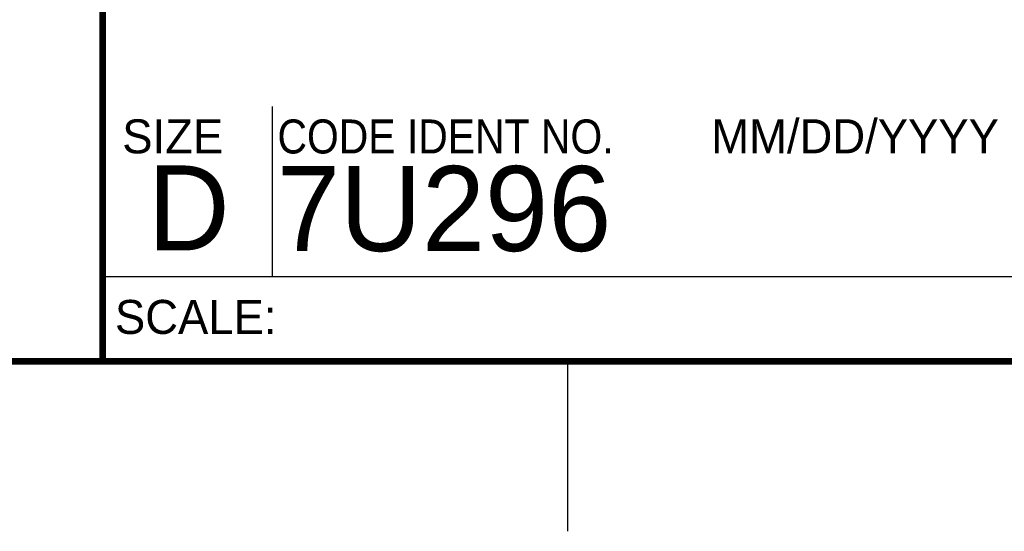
# Model space of a CAD drawing. Header units: inches. Extents: x 0 to 34, y 0 to 22.
# Tile 5 of 12: x 28.1 to 31, y 0 to 1.5. Entities that reach past the tile are written whole.
import ezdxf

# ---------------------------------------------------------------- set-up
doc = ezdxf.new("R2010")
doc.units = ezdxf.units.IN
doc.header["$LTSCALE"] = 1.87
doc.header["$MEASUREMENT"] = 0
doc.layers.get('0').update_dxf_attribs({"linetype": 'CONTINUOUS'})
doc.styles.add('TEXTSTYLE_2', font='txt')
doc.styles.add('TEXTSTYLE_3', font='txt', dxfattribs={"width": 0.9})

msp = doc.modelspace()

# ---------------------------------------------------------------- linework, layer by layer
at = {"color": 2, "linetype": 'CONTINUOUS'}
for p, q in [((28.88, 0.75), (28.88, 1.25)), ((28.38, 0.75), (33.5, 0.75)), ((29.75, 0), (29.75, 0.5))]:
    msp.add_line(p, q, dxfattribs=at)
at = {"color": 7, "linetype": 'CONTINUOUS', "const_width": 0.02}
for points in [[(28.38, 3), (28.38, 0.5)], [(0.5, 0.5), (33.5, 0.5)]]:
    msp.add_lwpolyline(points, dxfattribs=at)

# ---------------------------------------------------------------- texts
at = {"color": 2, "linetype": 'CONTINUOUS', "char_height": 0.1, "attachment_point": 1, "line_spacing_factor": 0.9}
for s, insert, width, style in [('MM/DD/YYYY', (30.1721, 1.2121), 1, 'TEXTSTYLE_2'), ('SIZE', (28.4379, 1.2118), 0.4, 'TEXTSTYLE_2'), ('CODE IDENT NO.', (28.8949, 1.2115), 1.26, 'TEXTSTYLE_3'), ('SCALE:', (28.4164, 0.6806), 0.6, 'TEXTSTYLE_2')]:
    msp.add_mtext(s, dxfattribs=dict(at, insert=insert, width=width, style=style))
at = {"color": 7, "linetype": 'CONTINUOUS', "char_height": 0.25, "attachment_point": 1, "line_spacing_factor": 0.9, "style": 'TEXTSTYLE_2'}
for s, insert, width in [('D  ', (28.5128, 1.0764), 0.75), ('7U296', (28.8928, 1.0745), 1.25)]:
    msp.add_mtext(s, dxfattribs=dict(at, insert=insert, width=width))

doc.saveas('drawing.dxf')
